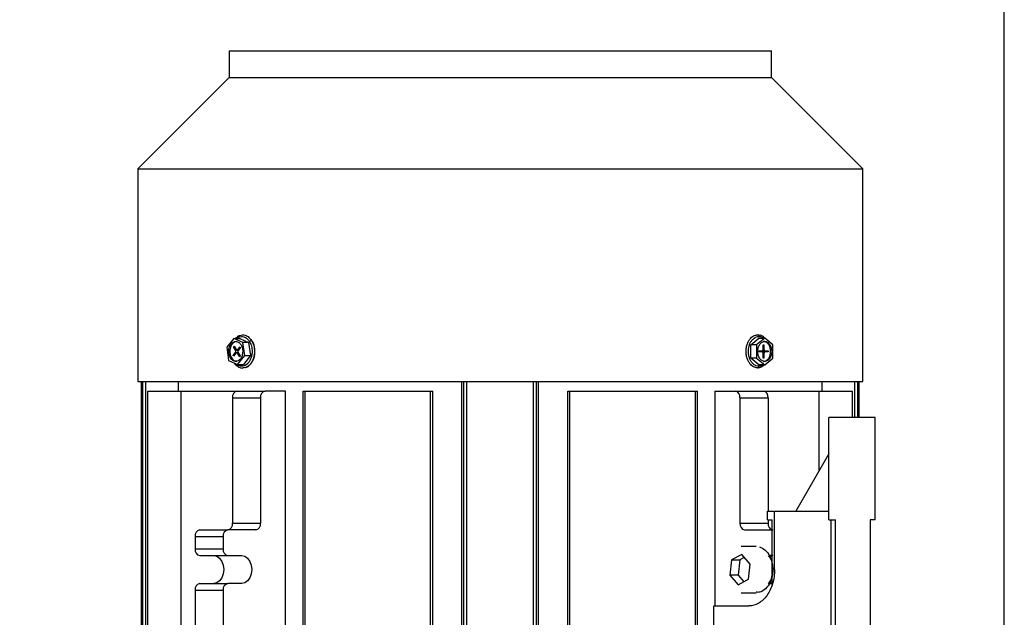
# Model space of a CAD drawing. Header units: inches. Extents: x 3 to 150, y 3 to 116.
# Tile 43 of 64: x 82.35 to 94.07, y 75.62 to 82.73. Entities that reach past the tile are written whole.
import ezdxf

# ---------------------------------------------------------------- set-up
doc = ezdxf.new("R2010")
doc.units = ezdxf.units.IN
doc.header["$LTSCALE"] = 14
doc.header["$MEASUREMENT"] = 0
doc.layers.add('DIMENSIONS', color=140, linetype='Continuous', lineweight=25)
doc.styles.add('SLDTEXTSTYLE0', font='TXT', dxfattribs={"width": 0.7})
doc.dimstyles.new('SLDDIMSTYLE0', dxfattribs={"dimtxt": 1.189453, "dimasz": 1.82, "dimexe": 0, "dimexo": 0.0625, "dimgap": 0.297363, "dimtad": 0, "dimtih": 1, "dimtoh": 1, "dimrnd": 1e-09, "dimzin": 12, "dimdsep": 46, "dimtxsty": 'SLDTEXTSTYLE0', "dimsah": 1, "dimcen": 0.09, "dimadec": 0, "dimazin": 3, "dimtfac": 1, "dimtofl": 0, "dimtmove": 0, "dimatfit": 3, "dimfxl": 0, "dimfrac": 2, "dimtolj": 1, "dimtzin": 12, "dimarcsym": 0})

# ---------------------------------------------------------------- blocks, each defined once
blk = doc.blocks.new('_D_4')
at = {"layer": 'DIMENSIONS'}
for p, q in [((76.821, 69.593), (76.821, 87.583)), ((94.071, 69.593), (94.071, 87.583)), ((76.821, 85.833), (82.04, 85.833)), ((83.652, 85.833), (83.253, 85.833)), ((83.253, 85.833), (83.253, 83.942)), ((88.176, 85.833), (88.576, 85.833)), ((88.576, 85.833), (88.576, 83.942)), ((94.071, 85.833), (89.788, 85.833)), ((83.253, 83.942), (83.652, 83.942)), ((88.576, 83.942), (88.176, 83.942))]:
    blk.add_line(p, q, dxfattribs=at)
for points in [[(76.821, 85.833), (78.641, 85.553), (78.641, 86.113)], [(94.071, 85.833), (92.251, 86.113), (92.251, 85.553)]]:
    blk.add_solid(points, dxfattribs=at)
at = {"layer": 'DIMENSIONS', "char_height": 1.1667, "attachment_point": 1, "style": 'SLDTEXTSTYLE0'}
for s, insert in [('17.25', (83.652, 87.603)), ('438.2', (83.652, 85.446))]:
    blk.add_mtext(s, dxfattribs=dict(at, insert=insert))
blk = doc.blocks.new('_D_5')
at = {"layer": 'DIMENSIONS'}
for p, q in [((74.959, 75.204), (74.959, 96.239)), ((94.071, 69.593), (94.071, 96.239)), ((74.959, 94.489), (81.257, 94.489)), ((82.869, 94.489), (82.469, 94.489)), ((82.469, 94.489), (82.469, 92.599)), ((87.393, 94.489), (87.792, 94.489)), ((87.792, 94.489), (87.792, 92.599)), ((94.071, 94.489), (89.005, 94.489)), ((82.469, 92.599), (82.869, 92.599)), ((87.792, 92.599), (87.393, 92.599))]:
    blk.add_line(p, q, dxfattribs=at)
for points in [[(74.959, 94.489), (76.779, 94.209), (76.779, 94.769)], [(94.071, 94.489), (92.251, 94.769), (92.251, 94.209)]]:
    blk.add_solid(points, dxfattribs=at)
at = {"layer": 'DIMENSIONS', "char_height": 1.1667, "attachment_point": 1, "style": 'SLDTEXTSTYLE0'}
for s, insert in [('19.11', (82.869, 96.259)), ('485.4', (82.869, 94.103))]:
    blk.add_mtext(s, dxfattribs=dict(at, insert=insert))

msp = doc.modelspace()

# ---------------------------------------------------------------- linework, layer by layer
for p, q in [((84.843, 82.363), (84.843, 82.046)), ((84.843, 82.363), (91.299, 82.363)), ((91.299, 82.046), (91.299, 82.363)), ((84.843, 82.046), (83.756, 80.959)), ((84.843, 82.046), (91.299, 82.046)), ((92.386, 80.959), (91.299, 82.046)), ((83.756, 80.959), (83.756, 78.426)), ((83.756, 80.959), (92.386, 80.959)), ((92.386, 78.426), (92.386, 80.959)), ((84.899, 78.94), (84.815, 78.834)), ((85.006, 78.891), (84.899, 78.94)), ((84.899, 78.94), (84.969, 78.94)), ((84.969, 78.94), (85.076, 78.891)), ((85.076, 78.891), (85.006, 78.891)), ((85.029, 78.735), (85.006, 78.891)), ((85.076, 78.891), (85.099, 78.735)), ((91.052, 78.864), (91.15, 78.944)), ((91.219, 78.944), (91.122, 78.864)), ((91.136, 78.981), (91.156, 78.977)), ((91.15, 78.944), (91.219, 78.944)), ((91.317, 78.864), (91.219, 78.944)), ((84.815, 78.834), (84.838, 78.678)), ((84.892, 78.736), (84.92, 78.772)), ((84.896, 78.839), (84.902, 78.847)), ((84.921, 78.8), (84.896, 78.839)), ((84.925, 78.763), (84.897, 78.728)), ((84.902, 78.847), (84.927, 78.808)), ((84.92, 78.772), (84.929, 78.772)), ((84.931, 78.8), (84.921, 78.8)), ((84.951, 78.768), (84.935, 78.768)), ((84.938, 78.801), (84.952, 78.801)), ((84.97, 78.722), (84.945, 78.762)), ((84.947, 78.806), (84.975, 78.841)), ((84.951, 78.769), (84.976, 78.73)), ((84.98, 78.833), (84.952, 78.797)), ((84.975, 78.841), (84.98, 78.833)), ((91.122, 78.864), (91.052, 78.864)), ((91.052, 78.705), (91.052, 78.864)), ((91.122, 78.864), (91.122, 78.705)), ((91.15, 78.79), (91.187, 78.79)), ((91.15, 78.779), (91.15, 78.79)), ((91.187, 78.779), (91.15, 78.779)), ((91.168, 78.79), (91.224, 78.79)), ((91.224, 78.779), (91.168, 78.779)), ((91.201, 78.863), (91.21, 78.863)), ((91.201, 78.81), (91.201, 78.863)), ((91.21, 78.863), (91.21, 78.81)), ((91.224, 78.79), (91.261, 78.79)), ((91.261, 78.779), (91.224, 78.779)), ((91.261, 78.79), (91.261, 78.779)), ((91.317, 78.705), (91.317, 78.864)), ((84.838, 78.678), (84.945, 78.629)), ((84.86, 78.706), (84.874, 78.706)), ((84.897, 78.728), (84.892, 78.736)), ((84.945, 78.629), (85.029, 78.735)), ((84.976, 78.73), (84.97, 78.722)), ((85.099, 78.735), (85.015, 78.629)), ((85.029, 78.735), (85.099, 78.735)), ((91.15, 78.625), (91.052, 78.705)), ((91.122, 78.705), (91.052, 78.705)), ((91.122, 78.705), (91.219, 78.625)), ((91.201, 78.706), (91.201, 78.759)), ((91.21, 78.706), (91.201, 78.706)), ((91.21, 78.759), (91.21, 78.706)), ((91.219, 78.625), (91.317, 78.705)), ((84.945, 78.629), (85.015, 78.629)), ((91.219, 78.625), (91.15, 78.625)), ((83.756, 78.426), (92.386, 78.426)), ((83.797, 78.426), (83.797, 71.678)), ((83.815, 71.678), (83.815, 78.426)), ((83.852, 71.678), (83.852, 78.426)), ((84.24, 78.312), (84.24, 78.426)), ((87.614, 71.678), (87.614, 78.426)), ((87.638, 71.678), (87.638, 78.426)), ((87.673, 71.678), (87.673, 78.426)), ((88.468, 71.678), (88.468, 78.426)), ((88.504, 71.678), (88.504, 78.426)), ((88.527, 71.678), (88.527, 78.426)), ((91.902, 78.312), (91.902, 78.426)), ((92.29, 77.999), (92.29, 78.426)), ((92.326, 77.999), (92.326, 78.426)), ((92.345, 77.999), (92.345, 78.426)), ((83.877, 71.914), (83.877, 78.312)), ((83.877, 78.312), (84.272, 78.312)), ((84.272, 74.116), (84.272, 78.312)), ((84.272, 78.312), (84.939, 78.312)), ((84.939, 78.312), (85.273, 78.312)), ((85.515, 78.312), (85.273, 78.312)), ((85.515, 74.12), (85.515, 78.312)), ((85.723, 74.12), (85.723, 78.312)), ((85.723, 78.312), (85.749, 78.312)), ((85.749, 74.12), (85.749, 78.312)), ((85.749, 78.312), (87.241, 78.312)), ((87.241, 71.914), (87.241, 78.312)), ((87.241, 78.312), (87.267, 78.312)), ((87.267, 71.914), (87.267, 78.312)), ((88.874, 71.914), (88.874, 78.312)), ((88.874, 78.312), (88.9, 78.312)), ((88.9, 71.914), (88.9, 78.312)), ((88.9, 78.312), (90.393, 78.312)), ((90.393, 71.914), (90.393, 78.312)), ((90.393, 78.312), (90.419, 78.312)), ((90.419, 71.914), (90.419, 78.312)), ((90.627, 78.312), (90.627, 75.755)), ((90.627, 78.312), (90.869, 78.312)), ((90.869, 78.312), (91.203, 78.312)), ((91.203, 78.312), (91.869, 78.312)), ((91.869, 77.372), (91.869, 78.312)), ((91.869, 78.312), (92.264, 78.312)), ((92.264, 77.999), (92.264, 78.312)), ((84.883, 78.233), (85.217, 78.233)), ((84.883, 78.233), (84.883, 76.739)), ((85.217, 78.233), (85.217, 76.739)), ((90.924, 78.233), (90.924, 76.739)), ((90.924, 78.233), (91.258, 78.233)), ((91.258, 78.233), (91.258, 76.889)), ((91.981, 76.779), (91.981, 77.999)), ((92.532, 77.999), (91.981, 77.999)), ((92.532, 76.779), (92.532, 77.999)), ((91.981, 77.566), (91.588, 76.885)), ((91.253, 76.779), (91.253, 76.885)), ((91.253, 76.885), (91.323, 76.885)), ((91.253, 76.779), (91.309, 76.779)), ((91.258, 76.779), (91.258, 76.739)), ((91.309, 76.139), (91.309, 76.779)), ((91.336, 76.188), (91.336, 76.885)), ((91.336, 76.885), (91.981, 76.885)), ((91.981, 76.779), (92.06, 76.779)), ((92.004, 76.779), (92.004, 73.448)), ((92.06, 73.448), (92.06, 76.779)), ((92.532, 76.779), (92.473, 76.779)), ((92.473, 76.779), (92.473, 73.448)), ((84.494, 76.661), (84.828, 76.661)), ((85.162, 76.661), (84.828, 76.661)), ((84.883, 76.739), (85.217, 76.739)), ((90.924, 76.739), (91.258, 76.739)), ((90.98, 76.661), (91.314, 76.661)), ((84.438, 76.582), (84.772, 76.582)), ((84.438, 76.582), (84.438, 76.434)), ((84.772, 76.582), (84.772, 76.434)), ((84.438, 76.434), (84.772, 76.434)), ((91.119, 76.464), (90.938, 76.464)), ((84.494, 76.355), (84.828, 76.355)), ((84.828, 76.355), (84.995, 76.355)), ((90.824, 76.303), (90.804, 76.123)), ((90.945, 76.368), (90.824, 76.303)), ((90.824, 76.303), (90.922, 76.303)), ((90.922, 76.303), (90.902, 76.123)), ((90.976, 76.332), (90.922, 76.303)), ((91.044, 76.253), (90.945, 76.368)), ((91.314, 76.355), (91.272, 76.355)), ((91.309, 76.346), (91.279, 76.346)), ((91.309, 76.343), (91.28, 76.343)), ((91.024, 76.073), (91.044, 76.253)), ((90.804, 76.123), (90.904, 76.008)), ((90.902, 76.123), (90.804, 76.123)), ((90.902, 76.123), (90.97, 76.044)), ((90.904, 76.008), (91.024, 76.073)), ((91.309, 76.01), (91.309, 76.13)), ((84.494, 76.021), (84.828, 76.021)), ((84.995, 76.021), (84.828, 76.021)), ((91.271, 76.021), (91.314, 76.021)), ((91.278, 76.031), (91.309, 76.031)), ((84.438, 75.942), (84.772, 75.942)), ((84.438, 75.942), (84.438, 74.285)), ((84.772, 75.942), (84.772, 74.285)), ((90.938, 75.912), (91.119, 75.912)), ((90.613, 74.472), (90.613, 75.755)), ((90.613, 75.755), (91.03, 75.755))]:
    msp.add_line(p, q)
at = {"flags": 128}
for points in [[(84.661, 76.355), (84.697, 76.347), (84.73, 76.323), (84.756, 76.286), (84.773, 76.24), (84.779, 76.188), (84.773, 76.136), (84.756, 76.09), (84.73, 76.053), (84.697, 76.029), (84.661, 76.021)], [(84.995, 76.355), (85.031, 76.347), (85.064, 76.323), (85.09, 76.286), (85.107, 76.24), (85.113, 76.188), (85.107, 76.136), (85.09, 76.09), (85.064, 76.053), (85.031, 76.029), (84.995, 76.021)]]:
    msp.add_lwpolyline(points, dxfattribs=at)
for centre, start, end in [((84.953, 78.243), 101.4218, 188.0495), ((85.287, 78.243), 101.4218, 188.0495), ((90.855, 78.243), 351.9505, 78.5782), ((91.189, 78.243), 351.9505, 78.5782), ((84.507, 76.592), 101.4218, 188.0495), ((84.842, 76.592), 101.4218, 188.0495), ((84.814, 76.729), 281.4218, 8.0495), ((85.148, 76.729), 281.4218, 8.0495), ((90.994, 76.729), 171.9505, 258.5782), ((91.328, 76.729), 171.9505, 258.5782), ((84.507, 76.424), 171.9505, 258.5782), ((84.842, 76.424), 171.9505, 258.5782), ((84.507, 75.952), 101.4218, 188.0495), ((84.842, 75.952), 101.4218, 188.0495)]:
    msp.add_arc(centre, 0.0703, start, end)
for points, knots in [([(84.86, 78.706), (84.853, 78.717), (84.847, 78.731), (84.84, 78.76), (84.838, 78.776), (84.839, 78.807), (84.842, 78.822), (84.852, 78.85), (84.858, 78.862), (84.875, 78.883), (84.884, 78.891), (84.905, 78.901), (84.916, 78.903), (84.938, 78.902), (84.949, 78.898), (84.968, 78.884), (84.977, 78.875), (84.985, 78.863)], [0, 0, 0, 0, 0.125, 0.125, 0.25, 0.25, 0.375, 0.375, 0.5, 0.5, 0.625, 0.625, 0.75, 0.75, 0.875, 0.875, 1, 1, 1, 1]), ([(84.936, 78.902), (84.927, 78.901), (84.906, 78.899), (84.879, 78.875), (84.859, 78.837), (84.851, 78.791), (84.855, 78.744), (84.868, 78.718), (84.874, 78.706)], [0, 0, 0, 0, 0.146687, 0.31735, 0.488012, 0.658675, 0.829337, 1, 1, 1, 1]), ([(85.085, 78.903), (85.092, 78.889), (85.109, 78.859), (85.118, 78.809), (85.117, 78.762), (85.11, 78.722), (85.097, 78.684), (85.076, 78.651), (85.051, 78.626), (85.022, 78.611), (84.994, 78.606), (84.961, 78.611), (84.935, 78.622), (84.922, 78.638), (84.92, 78.64)], [0, 0, 0, 0, 0.09743, 0.22067, 0.292791, 0.371016, 0.453917, 0.539368, 0.62482, 0.70772, 0.785946, 0.858067, 0.981307, 1, 1, 1, 1]), ([(84.922, 78.94), (84.928, 78.947), (84.944, 78.963), (84.972, 78.977), (85.003, 78.983), (85.04, 78.978), (85.078, 78.958), (85.1, 78.929), (85.11, 78.916)], [0, 0, 0, 0, 0.112776, 0.274812, 0.427713, 0.56868, 0.809564, 1, 1, 1, 1]), ([(84.933, 78.94), (84.933, 78.941), (84.942, 78.949), (84.962, 78.957), (84.99, 78.963), (85.023, 78.959), (85.057, 78.94), (85.077, 78.914), (85.085, 78.903)], [0, 0, 0, 0, 0.009796, 0.19064, 0.361287, 0.518616, 0.78746, 1, 1, 1, 1]), ([(85.11, 78.916), (85.117, 78.901), (85.136, 78.867), (85.146, 78.811), (85.145, 78.759), (85.137, 78.715), (85.122, 78.673), (85.1, 78.636), (85.071, 78.608), (85.04, 78.592), (85.018, 78.586), (85.007, 78.588), (85.007, 78.588)], [0, 0, 0, 0, 0.123672, 0.280107, 0.371653, 0.470949, 0.576178, 0.684646, 0.793114, 0.898343, 0.997639, 1, 1, 1, 1]), ([(85.085, 78.903), (85.086, 78.904), (85.088, 78.906), (85.092, 78.909), (85.094, 78.911), (85.099, 78.913), (85.101, 78.914), (85.106, 78.915), (85.108, 78.916), (85.11, 78.916)], [0, 0, 0, 0, 0.25, 0.25, 0.5, 0.5, 0.75, 0.75, 1, 1, 1, 1]), ([(85.147, 78.825), (85.145, 78.837), (85.14, 78.864), (85.129, 78.894), (85.117, 78.909), (85.115, 78.912)], [0, 0, 0, 0, 0.352559, 0.860244, 1, 1, 1, 1]), ([(91.136, 78.588), (91.124, 78.588), (91.111, 78.59), (91.09, 78.598), (91.082, 78.602), (91.067, 78.613), (91.06, 78.619), (91.045, 78.635), (91.038, 78.644), (91.024, 78.666), (91.018, 78.678), (91.008, 78.706), (91.004, 78.72), (90.998, 78.752), (90.997, 78.768), (90.997, 78.801), (90.998, 78.817), (91.004, 78.849), (91.008, 78.864), (91.018, 78.891), (91.024, 78.903), (91.038, 78.925), (91.045, 78.934), (91.06, 78.95), (91.067, 78.956), (91.082, 78.967), (91.09, 78.971), (91.111, 78.979), (91.124, 78.981), (91.136, 78.981)], [0, 0, 0, 0, 0.125, 0.125, 0.1875, 0.1875, 0.25, 0.25, 0.3125, 0.3125, 0.375, 0.375, 0.4375, 0.4375, 0.5, 0.5, 0.5625, 0.5625, 0.625, 0.625, 0.6875, 0.6875, 0.75, 0.75, 0.8125, 0.8125, 0.875, 0.875, 1, 1, 1, 1]), ([(91.15, 78.607), (91.139, 78.607), (91.128, 78.609), (91.102, 78.62), (91.088, 78.629), (91.068, 78.65), (91.061, 78.658), (91.049, 78.678), (91.044, 78.689), (91.035, 78.713), (91.031, 78.727), (91.026, 78.755), (91.025, 78.77), (91.025, 78.799), (91.026, 78.814), (91.031, 78.842), (91.035, 78.856), (91.044, 78.88), (91.049, 78.891), (91.061, 78.911), (91.068, 78.919), (91.088, 78.94), (91.102, 78.949), (91.128, 78.96), (91.139, 78.962), (91.15, 78.962)], [0, 0, 0, 0, 0.125, 0.125, 0.25, 0.25, 0.3125, 0.3125, 0.375, 0.375, 0.4375, 0.4375, 0.5, 0.5, 0.5625, 0.5625, 0.625, 0.625, 0.6875, 0.6875, 0.75, 0.75, 0.875, 0.875, 1, 1, 1, 1]), ([(91.15, 78.962), (91.15, 78.964), (91.15, 78.967), (91.148, 78.971), (91.147, 78.974), (91.144, 78.978), (91.143, 78.979), (91.139, 78.981), (91.138, 78.981), (91.136, 78.981)], [0, 0, 0, 0, 0.25, 0.25, 0.5, 0.5, 0.75, 0.75, 1, 1, 1, 1]), ([(91.219, 78.666), (91.208, 78.666), (91.198, 78.669), (91.177, 78.681), (91.168, 78.69), (91.153, 78.712), (91.146, 78.725), (91.138, 78.754), (91.136, 78.769), (91.136, 78.8), (91.138, 78.815), (91.146, 78.844), (91.153, 78.857), (91.168, 78.879), (91.177, 78.888), (91.198, 78.9), (91.208, 78.903), (91.219, 78.903)], [0, 0, 0, 0, 0.125, 0.125, 0.25, 0.25, 0.375, 0.375, 0.5, 0.5, 0.625, 0.625, 0.75, 0.75, 0.875, 0.875, 1, 1, 1, 1]), ([(91.15, 78.962), (91.162, 78.961), (91.18, 78.96), (91.195, 78.948), (91.2, 78.944)], [0, 0, 0, 0, 0.6714297, 1, 1, 1, 1]), ([(91.218, 78.946), (91.21, 78.953), (91.192, 78.969), (91.171, 78.975), (91.159, 78.979)], [0, 0, 0, 0, 0.429354, 1, 1, 1, 1]), ([(91.206, 78.666), (91.207, 78.666), (91.21, 78.667), (91.215, 78.667), (91.22, 78.668), (91.224, 78.669), (91.229, 78.671), (91.233, 78.673), (91.241, 78.677), (91.252, 78.686), (91.265, 78.7), (91.275, 78.718), (91.283, 78.739), (91.288, 78.761), (91.29, 78.785), (91.288, 78.808), (91.283, 78.83), (91.275, 78.851), (91.265, 78.869), (91.252, 78.883), (91.24, 78.893), (91.23, 78.898), (91.222, 78.901), (91.214, 78.902), (91.208, 78.903), (91.206, 78.903)], [0, 0, 0, 0, 0.018012, 0.035885, 0.053675, 0.071439, 0.089233, 0.107116, 0.125142, 0.187592, 0.2501, 0.31255, 0.375058, 0.437508, 0.500016, 0.562466, 0.624974, 0.687423, 0.749932, 0.812381, 0.87489, 0.906309, 0.93743, 0.968558, 1, 1, 1, 1]), ([(91.219, 78.903), (91.23, 78.903), (91.241, 78.9), (91.261, 78.888), (91.271, 78.879), (91.286, 78.857), (91.292, 78.844), (91.301, 78.815), (91.303, 78.8), (91.303, 78.769), (91.301, 78.754), (91.292, 78.725), (91.286, 78.712), (91.271, 78.69), (91.261, 78.681), (91.241, 78.669), (91.23, 78.666), (91.219, 78.666)], [0, 0, 0, 0, 0.125, 0.125, 0.25, 0.25, 0.375, 0.375, 0.5, 0.5, 0.625, 0.625, 0.75, 0.75, 0.875, 0.875, 1, 1, 1, 1]), ([(84.985, 78.863), (84.992, 78.852), (84.997, 78.838), (85.005, 78.809), (85.006, 78.793), (85.005, 78.763), (85.002, 78.747), (84.993, 78.719), (84.986, 78.707), (84.97, 78.686), (84.96, 78.678), (84.94, 78.668), (84.929, 78.666), (84.907, 78.667), (84.896, 78.671), (84.876, 78.685), (84.867, 78.694), (84.86, 78.706)], [0, 0, 0, 0, 0.125, 0.125, 0.25, 0.25, 0.375, 0.375, 0.5, 0.5, 0.625, 0.625, 0.75, 0.75, 0.875, 0.875, 1, 1, 1, 1]), ([(84.92, 78.772), (84.92, 78.772), (84.921, 78.774), (84.922, 78.776), (84.923, 78.778), (84.924, 78.782), (84.925, 78.785), (84.925, 78.789), (84.924, 78.793), (84.923, 78.797), (84.922, 78.799), (84.921, 78.8)], [0, 0, 0, 0, 0.083469, 0.166375, 0.25016, 0.374777, 0.500105, 0.624721, 0.750049, 0.874847, 1, 1, 1, 1]), ([(84.945, 78.762), (84.945, 78.762), (84.944, 78.763), (84.942, 78.765), (84.941, 78.766), (84.938, 78.768), (84.936, 78.768), (84.933, 78.768), (84.93, 78.767), (84.928, 78.765), (84.926, 78.764), (84.925, 78.763)], [0, 0, 0, 0, 0.0834694, 0.1663751, 0.2501604, 0.3747768, 0.5001046, 0.6247209, 0.7500487, 0.874847, 1, 1, 1, 1]), ([(84.927, 78.808), (84.928, 78.807), (84.929, 78.806), (84.93, 78.804), (84.932, 78.803), (84.934, 78.801), (84.937, 78.801), (84.94, 78.801), (84.942, 78.802), (84.945, 78.804), (84.946, 78.805), (84.947, 78.806)], [0, 0, 0, 0, 0.083469, 0.166375, 0.25016, 0.374777, 0.500105, 0.624721, 0.750049, 0.874847, 1, 1, 1, 1]), ([(84.952, 78.797), (84.952, 78.797), (84.951, 78.795), (84.95, 78.793), (84.949, 78.791), (84.948, 78.787), (84.948, 78.784), (84.948, 78.78), (84.949, 78.776), (84.95, 78.772), (84.951, 78.77), (84.951, 78.769)], [0, 0, 0, 0, 0.083469, 0.166375, 0.25016, 0.374777, 0.500105, 0.624721, 0.750049, 0.874847, 1, 1, 1, 1]), ([(85.039, 78.593), (85.04, 78.594), (85.054, 78.596), (85.077, 78.611), (85.106, 78.639), (85.13, 78.678), (85.145, 78.723), (85.15, 78.76), (85.151, 78.78), (85.151, 78.785)], [0, 0, 0, 0, 0.018573, 0.200051, 0.384014, 0.571601, 0.761359, 0.951778, 1, 1, 1, 1]), ([(85.151, 78.785), (85.151, 78.793), (85.151, 78.807), (85.148, 78.821), (85.147, 78.825)], [0, 0, 0, 0, 0.637677, 1, 1, 1, 1]), ([(91.187, 78.79), (91.188, 78.79), (91.189, 78.791), (91.191, 78.791), (91.193, 78.792), (91.195, 78.794), (91.197, 78.796), (91.199, 78.799), (91.2, 78.803), (91.201, 78.806), (91.201, 78.809), (91.201, 78.81)], [0, 0, 0, 0, 0.083469, 0.166375, 0.25016, 0.374777, 0.500105, 0.624721, 0.750049, 0.874847, 1, 1, 1, 1]), ([(91.201, 78.759), (91.201, 78.76), (91.201, 78.762), (91.201, 78.764), (91.2, 78.767), (91.199, 78.77), (91.197, 78.773), (91.195, 78.775), (91.193, 78.777), (91.19, 78.778), (91.188, 78.779), (91.187, 78.779)], [0, 0, 0, 0, 0.083469, 0.166375, 0.25016, 0.374777, 0.500105, 0.624721, 0.750049, 0.874847, 1, 1, 1, 1]), ([(91.21, 78.81), (91.21, 78.809), (91.21, 78.808), (91.21, 78.805), (91.211, 78.802), (91.212, 78.799), (91.214, 78.796), (91.216, 78.794), (91.218, 78.792), (91.221, 78.791), (91.223, 78.79), (91.224, 78.79)], [0, 0, 0, 0, 0.083469, 0.166375, 0.25016, 0.374777, 0.500105, 0.624721, 0.750049, 0.874847, 1, 1, 1, 1]), ([(91.224, 78.779), (91.223, 78.779), (91.222, 78.779), (91.22, 78.778), (91.218, 78.777), (91.216, 78.775), (91.214, 78.773), (91.212, 78.77), (91.211, 78.767), (91.21, 78.763), (91.21, 78.76), (91.21, 78.759)], [0, 0, 0, 0, 0.083469, 0.166375, 0.25016, 0.374777, 0.500105, 0.624721, 0.750049, 0.874847, 1, 1, 1, 1]), ([(84.874, 78.706), (84.882, 78.696), (84.899, 78.676), (84.922, 78.664), (84.935, 78.667), (84.936, 78.667)], [0, 0, 0, 0, 0.467184, 0.934368, 1, 1, 1, 1]), ([(84.897, 78.657), (84.899, 78.652), (84.909, 78.634), (84.934, 78.611), (84.968, 78.593), (84.994, 78.585), (85.007, 78.588), (85.007, 78.588)], [0, 0, 0, 0, 0.101474, 0.404042, 0.704157, 0.997598, 1, 1, 1, 1]), ([(91.219, 78.627), (91.212, 78.619), (91.204, 78.613), (91.189, 78.602), (91.182, 78.598), (91.161, 78.59), (91.148, 78.588), (91.136, 78.588)], [0, 0, 0, 0, 0.25, 0.25, 0.5, 0.5, 1, 1, 1, 1]), ([(91.136, 78.588), (91.138, 78.588), (91.139, 78.588), (91.143, 78.59), (91.144, 78.592), (91.147, 78.595), (91.148, 78.598), (91.15, 78.603), (91.15, 78.605), (91.15, 78.607)], [0, 0, 0, 0, 0.25, 0.25, 0.5, 0.5, 0.75, 0.75, 1, 1, 1, 1]), ([(91.2, 78.625), (91.195, 78.621), (91.18, 78.609), (91.162, 78.608), (91.15, 78.607)], [0, 0, 0, 0, 0.32857, 1, 1, 1, 1]), ([(91.155, 76.459), (91.179, 76.448), (91.229, 76.427), (91.284, 76.347), (91.315, 76.247), (91.316, 76.136), (91.287, 76.033), (91.232, 75.956), (91.172, 75.914), (91.133, 75.917), (91.119, 75.918)], [0, 0, 0, 0, 0.132792, 0.265584, 0.398376, 0.531168, 0.66396, 0.796752, 0.929544, 1, 1, 1, 1]), ([(91.26, 76.355), (91.268, 76.347), (91.292, 76.319), (91.311, 76.247), (91.319, 76.181), (91.311, 76.15), (91.311, 76.147)], [0, 0, 0, 0, 0.170002, 0.570104, 0.970206, 1, 1, 1, 1]), ([(91.336, 76.188), (91.336, 76.131), (91.328, 76.075), (91.298, 75.97), (91.275, 75.922), (91.218, 75.842), (91.184, 75.81), (91.11, 75.766), (91.07, 75.755), (91.03, 75.755)], [0, 0, 0, 0, 0.25, 0.25, 0.5, 0.5, 0.75, 0.75, 1, 1, 1, 1]), ([(91.309, 76.139), (91.304, 76.113), (91.296, 76.067), (91.272, 76.035), (91.261, 76.021)], [0, 0, 0, 0, 0.5497222, 1, 1, 1, 1])]:
    msp.add_open_spline(points, degree=3, knots=knots)

# ---------------------------------------------------------------- dimensions: what is measured, and where the dimension line sits
at = {"layer": 'DIMENSIONS'}
for base, p1, p2, picture, middle in [((74.959, 94.489), (94.071, 68.893), (74.959, 74.504), '_D_5', (85.131, 94.489)), ((94.071, 85.833), (76.821, 68.893), (94.071, 68.893), '_D_4', (85.914, 85.833))]:
    dim = msp.add_linear_dim(base=base, p1=p1, p2=p2, dimstyle='SLDDIMSTYLE0', dxfattribs=at)
    dim.commit()
    dim.dimension.update_dxf_attribs({"geometry": picture, "text_midpoint": middle, "dimtype": 160})

doc.saveas('drawing.dxf')
